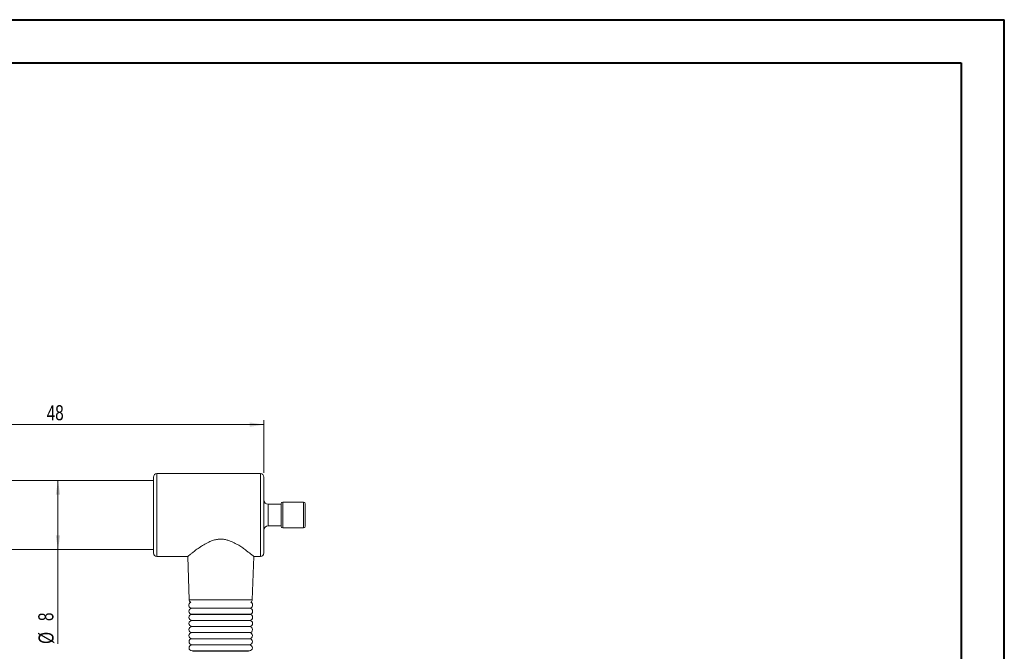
# Model space of a CAD drawing. Header units: millimetres. Extents: x 0 to 420, y 0 to 297.
# Tile 3 of 3: x 192 to 420, y 151 to 297. Entities that reach past the tile are written whole.
import ezdxf

# ---------------------------------------------------------------- set-up
doc = ezdxf.new("R2010")
doc.units = ezdxf.units.MM
doc.styles.add('SLDTEXTSTYLE0', font='TXT', dxfattribs={"width": 0.75})
doc.dimstyles.new('SLDDIMSTYLE1', dxfattribs={"dimtxt": 3.5, "dimasz": 3.302, "dimexe": 0, "dimexo": 0.0625, "dimgap": 0.875, "dimtad": 1, "dimlfac": 0.5, "dimrnd": 1e-09, "dimzin": 12, "dimdsep": 46, "dimtxsty": 'SLDTEXTSTYLE0', "dimsah": 1, "dimcen": 0.09, "dimadec": 0, "dimazin": 3, "dimtfac": 1, "dimtofl": 0, "dimtmove": 0, "dimatfit": 3, "dimfxl": 0, "dimfrac": 2, "dimtolj": 1, "dimtzin": 12, "dimarcsym": 0})

# ---------------------------------------------------------------- blocks, each defined once
blk = doc.blocks.new('_D_1')
at = {"color": 7, "linetype": 'Continuous', "lineweight": 0}
for p, q in [((152.95, 189.34), (152.95, 204.31)), ((248.43, 203.31), (152.95, 203.31)), ((248.43, 192.14), (248.43, 204.31))]:
    blk.add_line(p, q, dxfattribs=at)
for points in [[(152.95, 203.31), (156.25, 202.8), (156.25, 203.82)], [(248.43, 203.31), (245.13, 203.82), (245.13, 202.8)]]:
    blk.add_solid(points, dxfattribs=at)
at = {"color": 7, "linetype": 'Continuous', "lineweight": 0, "insert": (198.1, 207.82, 0.2), "char_height": 3.5, "attachment_point": 1, "style": 'SLDTEXTSTYLE0'}
blk.add_mtext('48', dxfattribs=at)
blk = doc.blocks.new('_D_3')
at = {"color": 7, "linetype": 'Continuous', "lineweight": 0}
for q in [(200.69, 190.34), (200.69, 152.49)]:
    blk.add_line((200.69, 174.34), q, dxfattribs=at)
for points in [[(200.69, 190.34), (200.18, 187.04), (201.2, 187.04)], [(200.69, 174.34), (201.2, 177.64), (200.18, 177.64)]]:
    blk.add_solid(points, dxfattribs=at)
at = {"color": 7, "linetype": 'Continuous', "lineweight": 0, "char_height": 3.5, "attachment_point": 1, "rotation": 90, "style": 'SLDTEXTSTYLE0'}
for s, insert in [('8', (196.12, 157.77, 0.2)), ('%%c', (196.18, 152.49, 0.2))]:
    blk.add_mtext(s, dxfattribs=dict(at, insert=insert))

msp = doc.modelspace()

# ---------------------------------------------------------------- linework, layer by layer
at = {"color": 7, "linetype": 'Continuous', "lineweight": 40}
for p, q in [((0.079, 297.215), (420.079, 297.215)), ((420.079, 0.215), (420.079, 297.215)), ((25.079, 287.215), (410.079, 287.215)), ((410.079, 287.215), (410.079, 10.215))]:
    msp.add_line(p, q, dxfattribs=at)
at = {"color": 7, "linetype": 'Continuous', "lineweight": 15}
for p, q in [((247.629, 191.942), (223.629, 191.942)), ((222.829, 190.342), (161.829, 190.342)), ((222.829, 173.542), (222.829, 191.142)), ((248.429, 191.142), (248.429, 173.542)), ((252.429, 179.742), (252.429, 184.942)), ((257.629, 185.342), (252.829, 185.342)), ((258.029, 184.942), (258.029, 179.742)), ((252.429, 184.842), (249.429, 184.842)), ((249.429, 179.842), (252.429, 179.842)), ((252.829, 179.342), (257.629, 179.342)), ((161.829, 174.342), (222.829, 174.342)), ((223.629, 172.742), (230.771, 172.742)), ((230.764, 172.748), (231.114, 162.714)), ((245.743, 162.714), (246.094, 172.757)), ((246.075, 172.742), (247.629, 172.742)), ((231.729, 160.742), (245.129, 160.742)), ((245.122, 160.728), (231.735, 160.728)), ((232.429, 160.742), (232.429, 160.728)), ((244.429, 160.728), (244.429, 160.742)), ((231.735, 159.328), (245.122, 159.328)), ((245.115, 159.314), (231.742, 159.314)), ((231.742, 157.914), (245.115, 157.914)), ((245.109, 157.899), (231.748, 157.899)), ((232.429, 159.328), (232.429, 159.314)), ((232.429, 157.914), (232.429, 157.899)), ((244.429, 159.314), (244.429, 159.328)), ((244.429, 157.899), (244.429, 157.914)), ((231.748, 156.499), (245.109, 156.499)), ((245.102, 156.485), (231.755, 156.485)), ((232.429, 156.499), (232.429, 156.485)), ((244.429, 156.485), (244.429, 156.499)), ((231.755, 155.085), (245.102, 155.085)), ((245.096, 155.071), (231.762, 155.071)), ((231.762, 153.671), (245.096, 153.671)), ((245.089, 153.657), (231.768, 153.657)), ((232.429, 155.085), (232.429, 155.071)), ((232.429, 153.671), (232.429, 153.657)), ((244.429, 155.071), (244.429, 155.085)), ((244.429, 153.657), (244.429, 153.671)), ((231.768, 152.257), (245.089, 152.257)), ((245.082, 152.242), (231.775, 152.242)), ((231.775, 150.842), (245.082, 150.842)), ((244.879, 150.742), (231.979, 150.742)), ((232.429, 152.257), (232.429, 152.242)), ((232.429, 150.842), (232.429, 150.742)), ((244.429, 152.242), (244.429, 152.257)), ((244.429, 150.742), (244.429, 150.842))]:
    msp.add_line(p, q, dxfattribs=at)
at = {"color": 8, "linetype": 'Continuous', "lineweight": 15}
for p, q in [((223.629, 191.942), (223.629, 172.742)), ((247.629, 172.742), (247.629, 191.942)), ((252.829, 185.342), (252.829, 179.342)), ((257.629, 179.342), (257.629, 185.342)), ((249.429, 184.842), (249.429, 179.842)), ((231.114, 162.714), (238.429, 162.714)), ((238.429, 162.714), (245.743, 162.714))]:
    msp.add_line(p, q, dxfattribs=at)
at = {"color": 7, "linetype": 'Continuous', "lineweight": 15}
for centre, radius, start, end in [((223.629, 191.142), 0.8, 90, 180), ((247.629, 191.142), 0.8, 0, 90), ((249.429, 185.842), 1, 180, 270), ((252.829, 184.942), 0.4, 90, 180), ((257.629, 184.942), 0.4, 0, 90), ((249.429, 178.842), 1, 90, 180), ((252.829, 179.742), 0.4, 180, 270), ((257.629, 179.742), 0.4, 270, 0), ((223.629, 173.542), 0.8, 180, 270), ((247.629, 173.542), 0.8, 270, 0), ((231.729, 161.442), 0.7, 112.99729, 270), ((231.914, 162.742), 0.8, 182, 235.03898), ((245.129, 161.442), 0.7, 270, 67.00271), ((244.944, 162.742), 0.8, 304.96102, 358), ((231.735, 160.028), 0.7, 90, 270), ((245.122, 160.028), 0.7, 270, 90), ((231.742, 158.614), 0.7, 90, 270), ((231.748, 157.199), 0.7, 90, 270), ((245.109, 157.199), 0.7, 270, 90), ((245.115, 158.614), 0.7, 270, 90), ((231.755, 155.785), 0.7, 90, 270), ((245.102, 155.785), 0.7, 270, 90), ((231.762, 154.371), 0.7, 90, 270), ((231.768, 152.957), 0.7, 90, 270), ((245.089, 152.957), 0.7, 270, 90), ((245.096, 154.371), 0.7, 270, 90), ((231.775, 151.542), 0.7, 90, 270), ((245.082, 151.542), 0.7, 270, 90)]:
    msp.add_arc(centre, radius, start, end, dxfattribs=at)
msp.add_open_spline([(246.075, 172.758), (246.08, 172.753), (246.093, 172.743), (246.037, 172.789), (245.93, 172.876), (245.757, 173.017), (245.524, 173.204), (245.245, 173.427), (244.904, 173.693), (244.497, 174.003), (244.014, 174.362), (243.45, 174.763), (242.829, 175.171), (242.166, 175.58), (241.442, 175.975), (240.732, 176.281), (240.151, 176.489), (239.627, 176.63), (239.087, 176.717), (238.537, 176.764), (237.978, 176.746), (237.411, 176.662), (236.817, 176.527), (236.23, 176.326), (235.599, 176.053), (234.847, 175.675), (234.089, 175.216), (233.395, 174.751), (232.737, 174.287), (232.15, 173.846), (231.692, 173.489), (231.35, 173.218), (231.098, 173.015), (230.921, 172.871), (230.796, 172.768), (230.781, 172.756), (230.771, 172.748)], degree=3, knots=[0, 0, 0, 0, 0.01647534, 0.03859928, 0.05829976, 0.09830853, 0.11864047, 0.13975534, 0.18251533, 0.20417108, 0.22943042, 0.280557, 0.30644476, 0.33216161, 0.38426286, 0.41075942, 0.42652205, 0.45844263, 0.47466753, 0.49043846, 0.52266053, 0.53915933, 0.55730984, 0.59426246, 0.61304585, 0.64152444, 0.6994497, 0.72890256, 0.75846501, 0.81860031, 0.84930786, 0.87108364, 0.91529314, 0.9378044, 0.95958663, 1, 1, 1, 1], dxfattribs=at)

# ---------------------------------------------------------------- dimensions: what is measured, and where the dimension line sits
at = {"color": 7, "linetype": 'Continuous', "lineweight": 0}
dim = msp.add_linear_dim(base=(152.949, 203.307), p1=(248.429, 191.142), p2=(152.949, 188.342), text='48', dimstyle='SLDDIMSTYLE1', dxfattribs=at)
dim.commit()
dim.dimension.update_dxf_attribs({"geometry": '_D_1', "text_midpoint": (200.689, 203.307), "dimtype": 160})
dim = msp.add_linear_dim(base=(200.689, 190.342), p1=(237.229, 174.342), p2=(237.229, 190.342), angle=90, text='%%c<>', dimstyle='SLDDIMSTYLE1', dxfattribs=at)
dim.commit()
dim.dimension.update_dxf_attribs({"geometry": '_D_3', "text_midpoint": (200.689, 157.846), "dimtype": 160})

doc.saveas('drawing.dxf')
